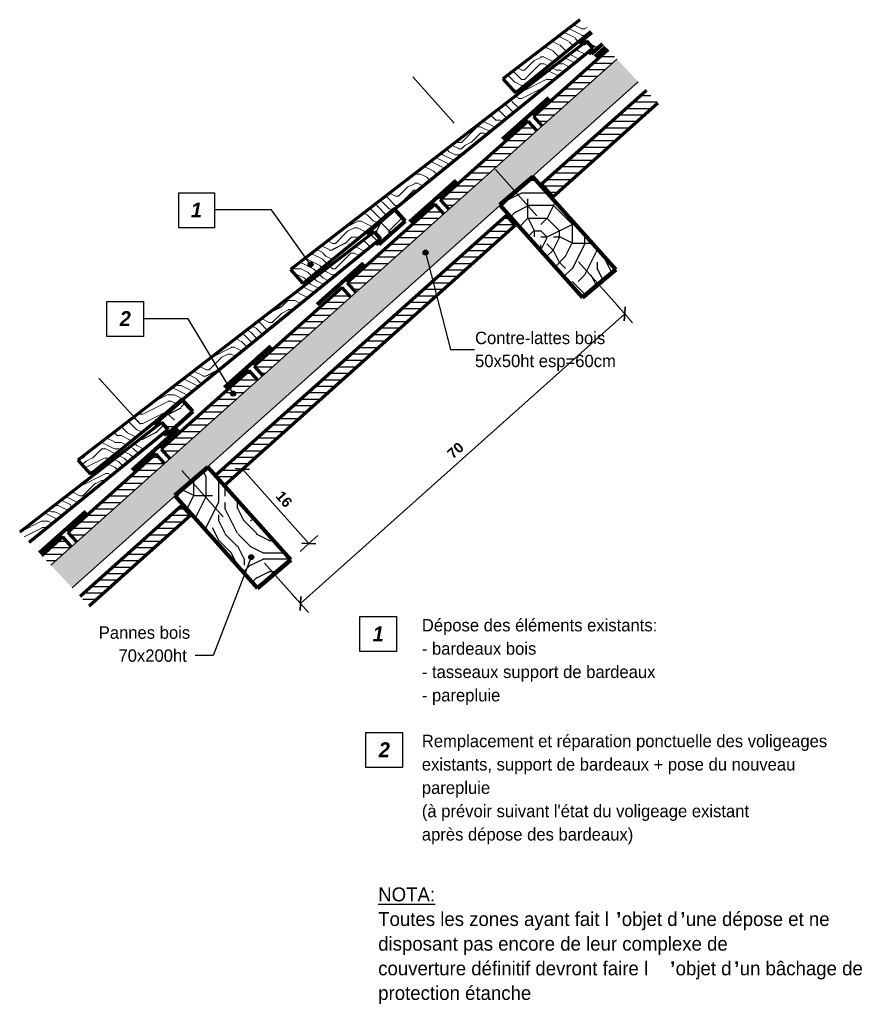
# Model space of a CAD drawing. Header units: metres. Extents: x -10.71 to -7.46, y 4.98 to 6.59.
# Tile 1 of 2: x -10.71 to -9.34, y 4.98 to 6.56. Entities that reach past the tile are written whole.
import ezdxf

# ---------------------------------------------------------------- set-up
doc = ezdxf.new("R2010")
doc.units = ezdxf.units.M
doc.linetypes.add('Caché', pattern=[0.007144, 0.004763, -0.002381])
doc.linetypes.add('Centre', pattern=[0.03175, 0.00635, -0.004763, 0.015875, -0.004763])
for name, color, linetype, lineweight in [('A-ANNO-DIMS', 211, 'Continuous', 9), ('A-ANNO-DIMS-8', 211, 'Continuous', 9), ('A-DETL', 90, 'Continuous', 18), ('A-DETL-CNTR', 5, 'Centre', 18), ('A-DETL-GENF', 92, 'Continuous', 18), ('A-DETL-MEDM', 33, 'Continuous', 70), ('A-DETL-WIDE', 214, 'Continuous', 100), ('G-ANNO-TEXT', 231, 'Continuous', 9)]:
    doc.layers.add(name, color=color, linetype=linetype, lineweight=lineweight)
doc.styles.add('Arial_B', font='arialbd.ttf', dxfattribs={"height": 0.016508})
doc.styles.add('Bodoni MT', font='BOD_R.TTF', dxfattribs={"height": 0.02})
doc.styles.add('Bodoni MT_B', font='BOD_B.TTF', dxfattribs={"height": 0.0224})
doc.styles.add('Bodoni MT_B_I', font='BOD_BI.TTF', dxfattribs={"height": 0.024})
doc.styles.add('Bodoni MT_B_I_1', font='BOD_BI.TTF', dxfattribs={"height": 0.02})
doc.dimstyles.new('Cotation_cm', dxfattribs={"dimscale": 0.3048, "dimtxt": 0.016324, "dimasz": 0.052493, "dimexe": 0.062992, "dimexo": 0.0625, "dimgap": 0.015748, "dimtad": 1, "dimdec": 0, "dimlfac": 100, "dimzin": 0, "dimdsep": 46, "dimtxsty": 'Arial_B', "dimblk1": 'OBLIQUE', "dimblk2": 'OBLIQUE', "dimsah": 1, "dimcen": 0.09, "dimazin": 0, "dimtfac": 1, "dimtdec": 4, "dimtix": 1, "dimtmove": 0, "dimatfit": 3, "dimfxl": 0.062992, "dimfxlon": 1, "dimtvp": 1, "dimtfill": 1, "dimtolj": 1, "dimtzin": 0, "dimarcsym": 2})
doc.dimstyles.new('Cotation_cm___mm', dxfattribs={"dimscale": 0.3048, "dimtxt": 0.016324, "dimasz": 0.052493, "dimexe": 0.062992, "dimexo": 0.0625, "dimgap": 0.015748, "dimtad": 1, "dimlfac": 100, "dimrnd": 0.01, "dimdsep": 46, "dimtxsty": 'Arial_B', "dimblk1": 'OBLIQUE', "dimblk2": 'OBLIQUE', "dimsah": 1, "dimcen": 0.09, "dimazin": 0, "dimtfac": 1, "dimtdec": 4, "dimtix": 1, "dimtmove": 0, "dimatfit": 3, "dimfxl": 0.062992, "dimfxlon": 1, "dimtvp": 1, "dimtfill": 1, "dimtolj": 1, "dimtzin": 0, "dimarcsym": 2})
pattern_1 = [(0, (-11.198, 4.475), (0, 0.0104), [])]
pattern_2 = [(0, (-11.127, 4.475), (0.2032, 0.2032), [0.06096, -0.14224]), (0, (-11.127, 4.485), (0.2032, 0.2032), [0.06096, -0.14224]), (0, (-11.117, 4.505), (0.2032, 0.2032), [0.04064, -0.16256]), (0, (-11.107, 4.526), (0.2032, 0.2032), [0.03048, -0.17272]), (0, (-11.107, 4.546), (0.2032, 0.2032), [0.02032, -0.18288]), (0, (-11.157, 4.566), (0.2032, 0.2032), [0.01016, -0.0508, 0.01016, -0.13208]), (0, (-11.127, 4.577), (0.2032, 0.2032), [0.01016, -0.08128, 0.03048, -0.08128]), (0, (-11.086, 4.587), (0.2032, 0.2032), [0.01016, -0.01016, 0.01016, -0.17272]), (0, (-11.096, 4.597), (0.2032, 0.2032), [0.01016, -0.19304]), (0, (-11.107, 4.617), (0.2032, 0.2032), [0.03048, -0.17272]), (0, (-11.107, 4.638), (0.2032, 0.2032), [0.04064, -0.16256]), (0, (-11.117, 4.658), (0.2032, 0.2032), [0.0508, -0.06096, 0.01016, -0.08128]), (90, (-11.198, 4.536), (-0.2032, 0.2032), [0.01016, -0.02032, 0.0508, -0.12192]), (90, (-11.188, 4.556), (-0.2032, 0.2032), [0.01016, -0.01016, 0.03048, -0.1524]), (90, (-11.178, 4.638), (-0.2032, 0.2032), [0.02032, -0.18288]), (90, (-11.168, 4.556), (-0.2032, 0.2032), [0.04064, -0.06096, 0.01016, -0.09144]), (90, (-11.157, 4.668), (-0.2032, 0.2032), [0.01016, -0.19304]), (90, (-11.147, 4.566), (-0.2032, 0.2032), [0.03048, -0.17272]), (90, (-11.127, 4.577), (-0.2032, 0.2032), [0.02032, -0.18288]), (90, (-11.107, 4.577), (-0.2032, 0.2032), [0.01016, -0.03048, 0.03048, -0.13208]), (90, (-11.096, 4.587), (-0.2032, 0.2032), [0.01016, -0.19304]), (90, (-11.086, 4.546), (-0.2032, 0.2032), [0.02845, -0.17475]), (90, (-11.076, 4.505), (-0.2032, 0.2032), [0.02032, -0.18288]), (90, (-11.056, 4.587), (-0.2032, 0.2032), [0.01016, -0.19304]), (90, (-11.035, 4.577), (-0.2032, 0.2032), [0.03048, -0.17272]), (90, (-11.015, 4.577), (-0.2032, 0.2032), [0.03048, -0.17272]), (45, (-11.046, 4.495), (0, 0.203194), [0.01437, -0.01437, 0.01437, -0.24426]), (45, (-11.086, 4.546), (0, 0.203194), [0.02874, -0.25863]), (45, (-11.168, 4.648), (0, 0.203194), [0.02874, -0.25863]), (45, (-11.127, 4.597), (0, 0.203194), [0.02874, -0.25863]), (45, (-11.117, 4.556), (0, 0.203194), [0.02874, -0.25863]), (45, (-11.056, 4.516), (0, 0.203194), [0.02874, -0.25863]), (45, (-11.076, 4.526), (0, 0.203194), [0.04311, -0.24426]), (45, (-11.137, 4.617), (0, 0.203194), [0.01437, -0.273]), (45, (-11.147, 4.638), (0, 0.203194), [0.01437, -0.273]), (45, (-11.066, 4.638), (0, 0.203194), [0.01437, -0.273]), (45, (-11.147, 4.536), (0, 0.203194), [0.01437, -0.273]), (45, (-11.035, 4.607), (0, 0.203194), [0.01437, -0.273]), (45, (-11.107, 4.587), (0, 0.203194), [0.01437, -0.273]), (45, (-11.086, 4.607), (0, 0.203194), [0.01437, -0.273]), (135, (-11.096, 4.566), (-0.203194, 3e-17), [0.01437, -0.01437, 0.04311, -0.21553]), (135, (-11.066, 4.566), (-0.203194, 3e-17), [0.01437, -0.273]), (135, (-11.066, 4.495), (-0.203194, 3e-17), [0.01437, -0.273]), (135, (-11.107, 4.546), (-0.203194, 3e-17), [0.01437, -0.273]), (135, (-11.076, 4.587), (-0.203194, 3e-17), [0.01437, -0.273]), (135, (-11.127, 4.536), (-0.203194, 3e-17), [0.01437, -0.273]), (135, (-11.046, 4.536), (-0.203194, 3e-17), [0.01437, -0.273]), (135, (-11.188, 4.475), (-0.203194, 3e-17), [0.01437, -0.273]), (135, (-11.178, 4.485), (-0.203194, 3e-17), [0.02874, -0.25863]), (135, (-11.168, 4.495), (-0.203194, 3e-17), [0.02874, -0.25863]), (135, (-11.147, 4.495), (-0.203194, 3e-17), [0.02874, -0.25863]), (135, (-11.137, 4.516), (-0.203194, 3e-17), [0.02874, -0.25863]), (135, (-11.056, 4.597), (-0.203194, 3e-17), [0.02874, -0.25863]), (135, (-11.015, 4.495), (-0.203194, 3e-17), [0.02874, -0.25863]), (135, (-11.005, 4.658), (-0.203194, 3e-17), [0.02874, -0.25863]), (135, (-11.005, 4.638), (-0.203194, 3e-17), [0.02874, -0.25863]), (135, (-11.025, 4.627), (-0.203194, 3e-17), [0.02874, -0.25863]), (135, (-11.168, 4.627), (-0.203194, 3e-17), [0.04311, -0.24426]), (135, (-11.035, 4.607), (-0.203194, 3e-17), [0.04311, -0.24426]), (26.565, (-11.147, 4.668), (0.2032004, 4.3e-06), [0.02272, -0.43165]), (26.565, (-11.147, 4.566), (0.2032004, 4.3e-06), [0.02272, -0.43165]), (26.565, (-11.127, 4.627), (0.2032004, 4.3e-06), [0.02272, -0.43165]), (26.565, (-11.066, 4.485), (0.2032004, 4.3e-06), [0.02272, -0.43165]), (26.565, (-11.076, 4.505), (0.2032004, 4.3e-06), [0.02272, -0.43165]), (26.565, (-11.137, 4.546), (0.2032004, 4.3e-06), [0.02272, -0.43165]), (26.565, (-11.137, 4.648), (0.2032004, 4.3e-06), [0.02272, -0.43165]), (26.565, (-11.076, 4.587), (0.2032004, 4.3e-06), [0.04544, -0.40893]), (63.435, (-11.076, 4.617), (4.3e-06, 0.2032004), [0.02272, -0.43165]), (63.435, (-11.046, 4.556), (4.3e-06, 0.2032004), [0.02272, -0.43165]), (63.435, (-11.147, 4.597), (4.3e-06, 0.2032004), [0.02272, -0.43165]), (63.435, (-11.188, 4.607), (4.3e-06, 0.2032004), [0.02272, -0.43165]), (63.435, (-11.066, 4.566), (4.3e-06, 0.2032004), [0.02272, -0.43165]), (63.435, (-11.086, 4.566), (4.3e-06, 0.2032004), [0.02272, -0.43165]), (63.435, (-11.168, 4.597), (4.3e-06, 0.2032004), [0.04544, -0.40893]), (63.435, (-11.015, 4.526), (4.3e-06, 0.2032004), [0.04544, -0.40893]), (63.435, (-11.035, 4.536), (4.3e-06, 0.2032004), [0.04544, -0.40893]), (116.565, (-11.198, 4.505), (-4.3e-06, 0.2032004), [0.02272, -0.43165]), (116.565, (-11.198, 4.617), (-4.3e-06, 0.2032004), [0.02272, -0.43165]), (116.565, (-11.157, 4.475), (-4.3e-06, 0.2032004), [0.02272, -0.43165]), (116.565, (-11.178, 4.658), (-4.3e-06, 0.2032004), [0.02272, -0.43165]), (116.565, (-11.157, 4.536), (-4.3e-06, 0.2032004), [0.02272, -0.43165]), (116.565, (-11.117, 4.556), (-4.3e-06, 0.2032004), [0.02272, -0.43165]), (116.565, (-11.096, 4.597), (-4.3e-06, 0.2032004), [0.02272, -0.43165]), (116.565, (-11.188, 4.516), (-4.3e-06, 0.2032004), [0.02272, -0.43165]), (116.565, (-11.137, 4.546), (-4.3e-06, 0.2032004), [0.02272, -0.43165]), (116.565, (-11.076, 4.526), (-4.3e-06, 0.2032004), [0.02272, -0.43165]), (116.565, (-11.056, 4.546), (-4.3e-06, 0.2032004), [0.02272, -0.43165]), (116.565, (-11.015, 4.607), (-4.3e-06, 0.2032004), [0.02272, -0.43165]), (116.565, (-11.168, 4.668), (-4.3e-06, 0.2032004), [0.02272, -0.43165]), (116.565, (-11.198, 4.658), (-4.3e-06, 0.2032004), [0.04544, -0.40893]), (116.565, (-11.168, 4.516), (-4.3e-06, 0.2032004), [0.04544, -0.40893]), (153.435, (-11.198, 4.485), (-0.2032004, 4.3e-06), [0.02272, -0.43165]), (153.435, (-11.025, 4.475), (-0.2032004, 4.3e-06), [0.02272, -0.43165]), (153.435, (-11.035, 4.577), (-0.2032004, 4.3e-06), [0.02272, -0.43165]), (153.435, (-11.117, 4.505), (-0.2032004, 4.3e-06), [0.02272, -0.43165]), (153.435, (-11.127, 4.485), (-0.2032004, 4.3e-06), [0.02272, -0.43165]), (153.435, (-11.107, 4.526), (-0.2032004, 4.3e-06), [0.02272, -0.43165]), (153.435, (-11.046, 4.648), (-0.2032004, 4.3e-06), [0.02272, -0.43165]), (153.435, (-11.025, 4.658), (-0.2032004, 4.3e-06), [0.04544, -0.40893])]
pattern_3 = [(0, (-11.117, 4.475), (0.1016, 0.1016), [0.00508, -0.09652]), (0, (-11.188, 4.485), (0.1016, 0.1016), [0.01016, -0.09144]), (0, (-11.122, 4.49), (0.1016, 0.1016), [0.00508, -0.09652]), (0, (-11.183, 4.5), (0.1016, 0.1016), [0.00508, -0.09652]), (0, (-11.122, 4.505), (0.1016, 0.1016), [0.00508, -0.09652]), (0, (-11.178, 4.511), (0.1016, 0.1016), [0.00508, -0.09652]), (0, (-11.122, 4.516), (0.1016, 0.1016), [0.00508, -0.09652]), (0, (-11.178, 4.526), (0.1016, 0.1016), [0.00508, -0.05588, 0.00508, -0.03556]), (0, (-11.178, 4.536), (0.1016, 0.1016), [0.01016, -0.0508, 0.00508, -0.03556]), (0, (-11.183, 4.551), (0.1016, 0.1016), [0.00508, -0.01524, 0.00508, -0.04064, -0.03556]), (0, (-11.183, 4.551), (0.1016, 0.1016), [-0.06604, 0.00508, -0.03048]), (0, (-11.188, 4.561), (0.1016, 0.1016), [0.00508, -0.02032, 0.01016, -0.06604]), (0, (-11.122, 4.566), (0.1016, 0.1016), [0.00508, -0.09652]), (0, (-11.188, 4.572), (0.1016, 0.1016), [0.00508, -0.0254, 0.00508, -0.06604]), (45, (-11.198, 4.475), (0, 0.101597), [0.01437, -0.12932]), (45, (-11.112, 4.475), (0, 0.101597), [0.02874, -0.11495]), (45, (-11.112, 4.526), (0, 0.101597), [0.00718, -0.1365]), (45, (-11.198, 4.536), (0, 0.101597), [0.02155, -0.12213]), (45, (-11.112, 4.536), (0, 0.101597), [0.03592, -0.10776]), (45, (-11.112, 4.551), (0, 0.101597), [0.02155, -0.12213]), (315, (-11.132, 4.561), (0.101597, 0), [0.00718, -0.1365]), (315, (-11.168, 4.48), (0.101597, 0), [0.01437, -0.12932]), (315, (-11.162, 4.521), (0.101597, 0), [0.01437, -0.12932]), (315, (-11.132, 4.5), (0.101597, 0), [0.01437, -0.12932]), (315, (-11.137, 4.541), (0.101597, 0), [0.01437, -0.12932]), (315, (-11.132, 4.551), (0.101597, 0), [0.02155, -0.12213]), (315, (-11.157, 4.49), (0.101597, 0), [0.02155, -0.12213]), (315, (-11.142, 4.495), (0.101597, 0), [0.02155, -0.12213]), (315, (-11.157, 4.531), (0.101597, 0), [0.02155, -0.12213]), (315, (-11.147, 4.536), (0.101597, 0), [0.02155, -0.12213]), (26.565, (-11.193, 4.495), (0.101598, -4.6e-06), [0.01136, -0.21583]), (26.565, (-11.117, 4.49), (0.101598, -4.6e-06), [0.04544, -0.18175]), (26.565, (-11.117, 4.505), (0.101598, -4.6e-06), [0.04544, -0.18175]), (26.565, (-11.117, 4.516), (0.101598, -4.6e-06), [0.04544, -0.06807, 0.02272, -0.09096]), (26.565, (-11.107, 4.531), (0.101598, -4.6e-06), [0.01136, -0.21583]), (26.565, (-11.198, 4.566), (0.101598, -4.6e-06), [0.01136, -0.21583]), (26.565, (-11.117, 4.566), (0.101598, -4.6e-06), [0.02272, -0.20447]), (333.435, (-11.142, 4.475), (0.101598, 4.6e-06), [0.02272, -0.20447]), (333.435, (-11.178, 4.5), (0.101598, 4.6e-06), [0.02272, -0.20447]), (333.435, (-11.178, 4.485), (0.101598, 4.6e-06), [0.01136, -0.21582]), (333.435, (-11.173, 4.511), (0.101598, 4.6e-06), [0.03408, -0.19311]), (333.435, (-11.152, 4.511), (0.101598, 4.6e-06), [0.02272, -0.20447]), (333.435, (-11.142, 4.516), (0.101598, 4.6e-06), [0.02272, -0.20447]), (333.435, (-11.173, 4.526), (0.101598, 4.6e-06), [0.01136, -0.21582]), (333.435, (-11.168, 4.536), (0.101598, 4.6e-06), [0.01136, -0.21582]), (333.435, (-11.127, 4.556), (0.101598, 4.6e-06), [0.01136, -0.21582]), (333.435, (-11.132, 4.521), (0.101598, 4.6e-06), [0.01136, -0.21582]), (333.435, (-11.178, 4.551), (0.101598, 4.6e-06), [0.03408, -0.19311]), (333.435, (-11.183, 4.561), (0.101598, 4.6e-06), [0.02272, -0.20447]), (333.435, (-11.127, 4.531), (0.101598, 4.6e-06), [0.01136, -0.10223, 0.01136, -0.10224]), (333.435, (-11.157, 4.551), (0.101598, 4.6e-06), [0.02272, -0.20447]), (333.435, (-11.152, 4.561), (0.101598, 4.6e-06), [0.02272, -0.20447]), (333.435, (-11.183, 4.572), (0.101598, 4.6e-06), [0.02272, -0.20447]), (333.435, (-11.152, 4.572), (0.101598, 4.6e-06), [0.02272, -0.20447])]

# ---------------------------------------------------------------- blocks, each defined once
blk = doc.blocks.new('DIMBLOCK1-COUPE PRINCIPE PROJET phasage existant Copie 1')
at = {"layer": 'A-ANNO-DIMS-8'}
for p, q in [((-10.3472, 5.8391), (-10.3329, 5.8519)), ((-10.3472, 5.8391), (-10.3615, 5.8263)), ((-10.24, 5.7191), (-10.3472, 5.8391)), ((-10.24, 5.7191), (-10.2257, 5.7319)), ((-10.24, 5.7191), (-10.2543, 5.7063))]:
    blk.add_line(p, q, dxfattribs=at)
at = {"layer": 'A-ANNO-DIMS-8', "lineweight": 35}
for p, q in [((-10.3472, 5.8391), (-10.3585, 5.8398)), ((-10.3472, 5.8391), (-10.3359, 5.8385)), ((-10.24, 5.7191), (-10.2513, 5.7197)), ((-10.24, 5.7191), (-10.2287, 5.7185))]:
    blk.add_line(p, q, dxfattribs=at)
at = {"layer": 'A-ANNO-DIMS-8', "color": 0, "insert": (-10.2825, 5.8057), "char_height": 0.01651, "width": 0.02985, "attachment_point": 1, "rotation": 311.7814, "line_spacing_factor": 0.941778, "style": 'Arial_B', "bg_fill": 3, "box_fill_scale": 1.25, "bg_fill_color": 256, "bg_fill_true_color": 13158600, "bg_fill_transparency": 0}
blk.add_mtext('16', dxfattribs=at)
blk = doc.blocks.new('_Oblique')
at = {"color": 0, "linetype": 'ByBlock', "lineweight": -2}
blk.add_line((-0.5, -0.5), (0.5, 0.5), dxfattribs=at)
blk = doc.blocks.new('DIMBLOCK2-COUPE PRINCIPE PROJET phasage existant Copie 1')
at = {"layer": 'A-ANNO-DIMS-8'}
for p, q in [((-9.7316, 6.0889), (-9.7444, 6.1032)), ((-10.2536, 5.6225), (-9.7316, 6.0889)), ((-9.7316, 6.0889), (-9.7188, 6.0746)), ((-10.2536, 5.6225), (-10.2664, 5.6368)), ((-10.2536, 5.6225), (-10.2408, 5.6082))]:
    blk.add_line(p, q, dxfattribs=at)
at = {"layer": 'A-ANNO-DIMS-8', "lineweight": 35}
for p, q in [((-9.7316, 6.0889), (-9.7322, 6.0776)), ((-9.7316, 6.0889), (-9.731, 6.1002)), ((-10.2536, 5.6225), (-10.2529, 5.6338)), ((-10.2536, 5.6225), (-10.2542, 5.6112))]:
    blk.add_line(p, q, dxfattribs=at)
at = {"layer": 'A-ANNO-DIMS-8', "color": 0, "insert": (-10.0192, 5.8668), "char_height": 0.01651, "width": 0.02985, "attachment_point": 1, "rotation": 41.7814, "line_spacing_factor": 0.941778, "style": 'Arial_B', "bg_fill": 3, "box_fill_scale": 1.25, "bg_fill_color": 256, "bg_fill_true_color": 13158600, "bg_fill_transparency": 0}
blk.add_mtext('70', dxfattribs=at)

msp = doc.modelspace()

# ---------------------------------------------------------------- hatches: boundary and pattern name
at = {"layer": 'A-DETL-GENF'}
h = msp.add_hatch(dxfattribs=at)
h.set_pattern_fill('FP_4', color=250, style=0, pattern_type=2)
h.set_pattern_definition(pattern_3)
h.paths.add_polyline_path([(-9.80396, 6.56253), (-9.92774, 6.46709), (-9.90752, 6.44486), (-9.78603, 6.54346)])
at = {"layer": 'A-DETL-GENF', "lineweight": 25}
h = msp.add_hatch(dxfattribs=at)
h.set_pattern_fill('FP_3', style=0, pattern_type=2)
h.set_pattern_definition(pattern_2)
h.paths.add_polyline_path([(-9.78515, 6.5074), (-9.76727, 6.5235), (-9.78521, 6.54258), (-9.80307, 6.52731), (-9.79947, 6.52331), (-9.79299, 6.5284), (-9.78226, 6.51684), (-9.78878, 6.51144)])
at = {"layer": 'A-DETL-GENF'}
h = msp.add_hatch(dxfattribs=at)
h.set_pattern_fill('FP_4', color=250, style=0, pattern_type=2)
h.set_pattern_definition(pattern_3)
h.paths.add_polyline_path([(-10.24962, 6.13794), (-9.783, 6.51664), (-9.79311, 6.52775), (-10.26984, 6.16017)])
at = {"layer": 'A-DETL-GENF', "lineweight": 25}
h = msp.add_hatch(dxfattribs=at)
h.set_pattern_fill('FP_1', style=0, pattern_type=2)
h.set_pattern_definition(pattern_1)
h.paths.add_polyline_path([(-9.75841, 6.51409), (-9.8786, 6.4067), (-9.8646, 6.39104), (-9.74402, 6.49878)])
h = msp.add_hatch(dxfattribs=at)
h.set_pattern_fill('FP_2', style=0, pattern_type=2)
h.set_pattern_definition([(0, (-11.198, 4.475), (0.03251, 0.00813), [0.00268, -0.0217, 0.00268, -0.0217, -0.13005]), (0, (-11.198, 4.475), (0.03251, 0.00813), [-0.04877, 0.00268, -0.04609, 0.00268, -0.0217, -0.0569]), (0, (-11.198, 4.475), (0.03251, 0.00813), [-0.12192, 0.00268, -0.01357, 0.00268, -0.03796]), (120, (-11.186, 4.479), (-0.023295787, 0.024089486), [0.00268, -0.0217, 0.00268, -0.0217, -0.13005]), (120, (-11.186, 4.479), (-0.023295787, 0.024089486), [-0.04877, 0.00268, -0.04609, 0.00268, -0.0217, -0.0569]), (120, (-11.186, 4.479), (-0.023295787, 0.024089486), [-0.12192, 0.00268, -0.01357, 0.00268, -0.03796]), (240, (-11.182, 4.495), (-0.009214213, -0.032219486), [0.00268, -0.0217, 0.00268, -0.0217, -0.13005]), (240, (-11.182, 4.495), (-0.009214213, -0.032219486), [-0.04877, 0.00268, -0.04609, 0.00268, -0.0217, -0.0569]), (240, (-11.182, 4.495), (-0.009214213, -0.032219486), [-0.12192, 0.00268, -0.01357, 0.00268, -0.03796])])
h.paths.add_polyline_path([(-10.62129, 5.64787), (-9.70976, 6.46234), (-9.74402, 6.49878), (-10.65555, 5.68431)])
h = msp.add_hatch(dxfattribs=at)
h.set_pattern_fill('FP_1', style=0, pattern_type=2)
h.set_pattern_definition(pattern_1)
h.paths.add_polyline_path([(-9.69674, 6.4485), (-9.86556, 6.29766), (-9.84742, 6.27736), (-9.67809, 6.42867)])
h = msp.add_hatch(dxfattribs=at)
h.set_pattern_fill('FP_1', style=0, pattern_type=2)
h.set_pattern_definition(pattern_1)
h.paths.add_polyline_path([(-9.87281, 6.38371), (-9.8868, 6.39937), (-10.02848, 6.27277), (-10.01449, 6.25711)])
h = msp.add_hatch(dxfattribs=at)
h.set_pattern_fill('FP_3', style=0, pattern_type=2)
h.set_pattern_definition(pattern_2)
h.paths.add_polyline_path([(-9.79935, 6.11519), (-9.74597, 6.1605), (-9.87927, 6.30969), (-9.93266, 6.26437), (-9.89947, 6.22723)])
h = msp.add_hatch(dxfattribs=at)
h.set_pattern_fill('FP_1', style=0, pattern_type=2)
h.set_pattern_definition(pattern_1)
h.paths.add_polyline_path([(-10.16437, 6.12319), (-10.02269, 6.24978), (-10.03668, 6.26544), (-10.17837, 6.13885)])
h = msp.add_hatch(dxfattribs=at)
h.set_pattern_fill('FP_1', style=0, pattern_type=2)
h.set_pattern_definition(pattern_1)
h.paths.add_polyline_path([(-10.37667, 5.8128), (-9.90788, 6.23167), (-9.92188, 6.24733), (-10.39066, 5.82846)])
h = msp.add_hatch(dxfattribs=at)
h.set_pattern_fill('FP_3', style=0, pattern_type=2)
h.set_pattern_definition(pattern_2)
h.paths.add_polyline_path([(-10.12724, 6.20048), (-10.08511, 6.23842), (-10.10212, 6.2572), (-10.14516, 6.22038), (-10.14156, 6.21638), (-10.13509, 6.22148), (-10.12436, 6.20992), (-10.13088, 6.20452)])
at = {"layer": 'A-DETL-GENF'}
h = msp.add_hatch(dxfattribs=at)
h.set_pattern_fill('FP_4', color=250, style=0, pattern_type=2)
h.set_pattern_definition(pattern_3)
h.paths.add_polyline_path([(-10.59172, 5.83101), (-10.1251, 6.20971), (-10.13521, 6.22083), (-10.61194, 5.85325)])
at = {"layer": 'A-DETL-GENF', "lineweight": 25}
h = msp.add_hatch(dxfattribs=at)
h.set_pattern_fill('FP_1', style=0, pattern_type=2)
h.set_pattern_definition(pattern_1)
h.paths.add_polyline_path([(-10.17258, 6.11586), (-10.18657, 6.13152), (-10.32825, 6.00492), (-10.31426, 5.98926)])
h = msp.add_hatch(dxfattribs=at)
h.set_pattern_fill('FP_1', style=0, pattern_type=2)
h.set_pattern_definition(pattern_1)
h.paths.add_polyline_path([(-10.46414, 5.85534), (-10.32246, 5.98194), (-10.33645, 5.99759), (-10.47813, 5.871)])
h = msp.add_hatch(dxfattribs=at)
h.set_pattern_fill('FP_3', style=0, pattern_type=2)
h.set_pattern_definition(pattern_2)
h.paths.add_polyline_path([(-10.46934, 5.89356), (-10.42721, 5.9315), (-10.44416, 5.95033), (-10.48726, 5.91346), (-10.48366, 5.90946), (-10.47718, 5.91456), (-10.46646, 5.90299), (-10.47298, 5.8976)])
at = {"layer": 'A-DETL-GENF'}
h = msp.add_hatch(dxfattribs=at)
h.set_pattern_fill('FP_4', color=250, style=0, pattern_type=2)
h.set_pattern_definition(pattern_3)
h.paths.add_polyline_path([(-10.69055, 5.72153), (-10.4672, 5.90279), (-10.47731, 5.91391), (-10.70579, 5.73774)])
at = {"layer": 'A-DETL-GENF', "lineweight": 25}
h = msp.add_hatch(dxfattribs=at)
h.set_pattern_fill('FP_1', style=0, pattern_type=2)
h.set_pattern_definition(pattern_1)
h.paths.add_polyline_path([(-10.61403, 5.72142), (-10.47234, 5.84801), (-10.48634, 5.86367), (-10.62802, 5.73708)])
h = msp.add_hatch(dxfattribs=at)
h.set_pattern_fill('FP_3', style=0, pattern_type=2)
h.set_pattern_definition(pattern_2)
h.paths.add_polyline_path([(-10.32282, 5.64746), (-10.26944, 5.69277), (-10.40274, 5.84196), (-10.45612, 5.79665), (-10.40021, 5.73407)])
h = msp.add_hatch(dxfattribs=at)
h.set_pattern_fill('FP_1', style=0, pattern_type=2)
h.set_pattern_definition(pattern_1)
h.paths.add_polyline_path([(-10.44461, 5.78026), (-10.60827, 5.63403), (-10.59388, 5.61872), (-10.43061, 5.7646)])
h = msp.add_hatch(dxfattribs=at)
h.set_pattern_fill('FP_1', style=0, pattern_type=2)
h.set_pattern_definition(pattern_1)
h.paths.add_polyline_path([(-10.62223, 5.71409), (-10.63622, 5.72975), (-10.66994, 5.69962), (-10.65555, 5.68431)])
at = {"layer": 'G-ANNO-TEXT', "lineweight": 25}
h = msp.add_hatch(color=7, dxfattribs=at)
edge = h.paths.add_edge_path()
edge.add_arc((-10.05224, 6.18756), 0.004, 0, 360)
h = msp.add_hatch(color=1, dxfattribs=at)
edge = h.paths.add_edge_path()
edge.add_arc((-10.23743, 6.16842), 0.004, 0, 360)
h = msp.add_hatch(color=1, dxfattribs=at)
edge = h.paths.add_edge_path()
edge.add_arc((-10.36213, 5.96054), 0.004, 0, 360)
h = msp.add_hatch(color=7, dxfattribs=at)
edge = h.paths.add_edge_path()
edge.add_arc((-10.33299, 5.69724), 0.004, 0, 360)

# ---------------------------------------------------------------- linework, layer by layer
at = {"layer": 'A-DETL', "linetype": 'Caché', "lineweight": 100}
msp.add_line((-10.67405, 5.70399), (-9.76252, 6.51846), dxfattribs=at)
at = {"layer": 'A-DETL'}
for p, q in [((-9.74402, 6.49878), (-10.65555, 5.68431)), ((-10.62129, 5.64787), (-9.70976, 6.46234))]:
    msp.add_line(p, q, dxfattribs=at)
at = {"layer": 'A-DETL-CNTR'}
for p, q in [((-10.07277, 6.47073), (-9.69249, 6.04513)), ((-10.07277, 6.47073), (-9.69249, 6.04513)), ((-10.5781, 5.98569), (-10.21447, 5.57873))]:
    msp.add_line(p, q, dxfattribs=at)
at = {"layer": 'A-DETL-MEDM'}
for p, q in [((-9.80396, 6.56253), (-9.92774, 6.46709)), ((-9.90752, 6.44486), (-9.78603, 6.54346)), ((-9.79311, 6.52775), (-10.26984, 6.16017)), ((-10.24962, 6.13794), (-9.783, 6.51664)), ((-9.79947, 6.52331), (-9.79299, 6.5284)), ((-9.783, 6.51664), (-9.79311, 6.52775)), ((-9.79299, 6.5284), (-9.78226, 6.51684)), ((-9.78226, 6.51684), (-9.78878, 6.51144)), ((-9.75841, 6.51409), (-9.8786, 6.4067)), ((-9.92774, 6.46709), (-9.90752, 6.44486)), ((-9.69674, 6.4485), (-9.86556, 6.29766)), ((-9.84742, 6.27736), (-9.67809, 6.42867)), ((-9.8786, 6.4067), (-9.8646, 6.39104)), ((-9.8868, 6.39937), (-10.02848, 6.27277)), ((-9.87281, 6.38371), (-9.8868, 6.39937)), ((-9.86556, 6.29766), (-9.84742, 6.27736)), ((-10.03668, 6.26544), (-10.17837, 6.13885)), ((-10.02269, 6.24978), (-10.03668, 6.26544)), ((-10.02848, 6.27277), (-10.01449, 6.25711)), ((-9.92188, 6.24733), (-10.39066, 5.82846)), ((-9.90788, 6.23167), (-9.92188, 6.24733)), ((-10.37667, 5.8128), (-9.90788, 6.23167)), ((-10.13521, 6.22083), (-10.61194, 5.85325)), ((-10.14156, 6.21638), (-10.13509, 6.22148)), ((-10.1251, 6.20971), (-10.13521, 6.22083)), ((-10.13509, 6.22148), (-10.12436, 6.20992)), ((-10.59172, 5.83101), (-10.1251, 6.20971)), ((-10.12436, 6.20992), (-10.13088, 6.20452)), ((-10.26984, 6.16017), (-10.24962, 6.13794)), ((-10.17837, 6.13885), (-10.16437, 6.12319)), ((-10.18657, 6.13152), (-10.32825, 6.00492)), ((-10.17258, 6.11586), (-10.18657, 6.13152)), ((-10.33645, 5.99759), (-10.47813, 5.871)), ((-10.32246, 5.98194), (-10.33645, 5.99759)), ((-10.32825, 6.00492), (-10.31426, 5.98926)), ((-10.47731, 5.91391), (-10.70579, 5.73774)), ((-10.48366, 5.90946), (-10.47718, 5.91456)), ((-10.4672, 5.90279), (-10.47731, 5.91391)), ((-10.47718, 5.91456), (-10.46646, 5.90299)), ((-10.69055, 5.72153), (-10.4672, 5.90279)), ((-10.46646, 5.90299), (-10.47298, 5.8976)), ((-10.47813, 5.871), (-10.46414, 5.85534)), ((-10.48634, 5.86367), (-10.62802, 5.73708)), ((-10.61194, 5.85325), (-10.59172, 5.83101)), ((-10.47234, 5.84801), (-10.48634, 5.86367)), ((-10.39066, 5.82846), (-10.37667, 5.8128)), ((-10.44461, 5.78026), (-10.60827, 5.63403)), ((-10.43061, 5.7646), (-10.44461, 5.78026)), ((-10.59388, 5.61872), (-10.43061, 5.7646)), ((-10.63622, 5.72975), (-10.66994, 5.69962)), ((-10.62223, 5.71409), (-10.63622, 5.72975)), ((-10.62802, 5.73708), (-10.61403, 5.72142))]:
    msp.add_line(p, q, dxfattribs=at)
at = {"layer": 'A-DETL-WIDE'}
for p, q in [((-9.78521, 6.54258), (-9.80307, 6.52731)), ((-9.80307, 6.52731), (-9.79947, 6.52331)), ((-9.78515, 6.5074), (-9.76727, 6.5235)), ((-9.78878, 6.51144), (-9.78515, 6.5074)), ((-9.87927, 6.30969), (-9.93266, 6.26437)), ((-9.74597, 6.1605), (-9.87927, 6.30969)), ((-9.93266, 6.26437), (-9.79935, 6.11519)), ((-10.10207, 6.25725), (-10.14516, 6.22038)), ((-10.08511, 6.23842), (-10.10207, 6.25725)), ((-10.12724, 6.20048), (-10.08511, 6.23842)), ((-10.14516, 6.22038), (-10.14156, 6.21638)), ((-10.13088, 6.20452), (-10.12724, 6.20048)), ((-9.79935, 6.11519), (-9.74597, 6.1605)), ((-10.44416, 5.95033), (-10.48726, 5.91346)), ((-10.42721, 5.9315), (-10.44416, 5.95033)), ((-10.46934, 5.89356), (-10.42721, 5.9315)), ((-10.48726, 5.91346), (-10.48366, 5.90946)), ((-10.47298, 5.8976), (-10.46934, 5.89356)), ((-10.40274, 5.84196), (-10.45612, 5.79665)), ((-10.26944, 5.69277), (-10.40274, 5.84196)), ((-10.45612, 5.79665), (-10.32282, 5.64746)), ((-10.32282, 5.64746), (-10.26944, 5.69277))]:
    msp.add_line(p, q, dxfattribs=at)
at = {"layer": 'G-ANNO-TEXT', "color": 1, "lineweight": 25}
for p, q in [((-10.30051, 6.25617), (-10.39199, 6.25617)), ((-10.23743, 6.16842), (-10.30051, 6.25617)), ((-10.43463, 6.08117), (-10.50621, 6.08117)), ((-10.36213, 5.96054), (-10.43463, 6.08117))]:
    msp.add_line(p, q, dxfattribs=at)
at = {"layer": 'G-ANNO-TEXT', "color": 7, "lineweight": 25}
for p, q in [((-10.05224, 6.18756), (-10.01198, 6.03177)), ((-10.01198, 6.03177), (-9.97338, 6.03177)), ((-10.33299, 5.69724), (-10.39408, 5.53881)), ((-10.39408, 5.53881), (-10.42313, 5.53881))]:
    msp.add_line(p, q, dxfattribs=at)
at = {"layer": 'G-ANNO-TEXT', "color": 1, "lineweight": 25, "flags": 128}
for points in [[(-10.44979, 6.2839), (-10.39199, 6.2839), (-10.39199, 6.22766), (-10.44979, 6.22766)], [(-10.56533, 6.10891), (-10.50621, 6.10891), (-10.50621, 6.05267), (-10.56533, 6.05267)], [(-10.1483, 5.41488), (-10.08917, 5.41488), (-10.08917, 5.35864), (-10.1483, 5.35864)]]:
    msp.add_lwpolyline(points, close=True, dxfattribs=at)
at = {"layer": 'G-ANNO-TEXT', "color": 7, "lineweight": 25}
for centre in [(-10.05224, 6.18756), (-10.33299, 5.69724)]:
    msp.add_circle(centre, 0.004, dxfattribs=at)
at = {"layer": 'G-ANNO-TEXT', "color": 1, "lineweight": 25}
for centre in [(-10.23743, 6.16842), (-10.36213, 5.96054)]:
    msp.add_circle(centre, 0.004, dxfattribs=at)

# ---------------------------------------------------------------- texts
at = {"layer": 'G-ANNO-TEXT', "color": 7, "lineweight": 25, "char_height": 0.02, "attachment_point": 1, "style": 'Bodoni MT'}
for s, insert, width in [('Contre-lattes bois ', (-9.97258, 6.06023), 0.2866835), ('50x50ht esp=60cm ', (-9.97258, 6.02319), 0.307848), ('Pannes bois', (-10.57849, 5.58585), 0.1872742), (' 70x200ht', (-10.55415, 5.54881), 0.1577721)]:
    msp.add_mtext(s, dxfattribs=dict(at, insert=insert, width=width))
at = {"layer": 'G-ANNO-TEXT', "color": 7, "lineweight": 25, "char_height": 0.02, "attachment_point": 1, "style": 'Bodoni MT_B_I_1', "bg_fill": 3, "box_fill_scale": 1.25, "bg_fill_color": 256, "bg_fill_true_color": 13158600, "bg_fill_transparency": 0}
for s, insert, width in [('- bardeaux bois', (-10.05825, 5.5602), 0.2680843), ('- tasseaux support de bardeaux', (-10.05825, 5.52263), 0.5419407), ('- parepluie ', (-10.05825, 5.48506), 0.2013839), ('Remplacement et réparation ponctuelle des voligeages ', (-10.05825, 5.41129), 0.9549702), ('existants, support de bardeaux + pose du nouveau ', (-10.05825, 5.37372), 0.8728773), ('parepluie', (-10.05825, 5.33615), 0.1673923)]:
    msp.add_mtext(s, dxfattribs=dict(at, insert=insert, width=width))
at = {"layer": 'G-ANNO-TEXT', "color": 1, "lineweight": 25, "char_height": 0.0224, "attachment_point": 1, "style": 'Bodoni MT_B', "bg_fill": 3, "box_fill_scale": 1.25, "bg_fill_color": 256, "bg_fill_true_color": 13158600, "bg_fill_transparency": 0}
for s, insert, width in [('\\LNOTA:', (-10.12849, 5.16555), 0.1167257), ('Toutes les zones ayant fait l', (-10.12849, 5.12586), 0.4643374), ('disposant pas encore de leur complexe de ', (-10.12849, 5.08617), 0.6900926), ('protection étanche', (-10.12849, 5.0068), 0.3104134)]:
    msp.add_mtext(s, dxfattribs=dict(at, insert=insert, width=width))

# ---------------------------------------------------------------- next in the draw order: texts
at = {"layer": 'G-ANNO-TEXT', "color": 1, "lineweight": 25, "attachment_point": 1, "bg_fill": 3, "box_fill_scale": 1.25, "bg_fill_color": 256, "bg_fill_true_color": 13158600, "bg_fill_transparency": 0}
for s, insert, char_height, width, style in [('\\fBodoni MT|b1|i1|c0|p18|;1', (-10.43016, 6.26817), 0.024, 0.0218059, 'Bodoni MT_B_I'), ('\\fBodoni MT|b1|i1|c0|p18|;2', (-10.54465, 6.09317), 0.024, 0.0218059, 'Bodoni MT_B_I'), ('\\fBodoni MT|b1|i1|c0|p18|;2', (-10.12761, 5.39914), 0.024, 0.0218059, 'Bodoni MT_B_I'), ('\\fBodoni MT|b1|i0|c0|p18|;’', (-9.74538, 5.12586), 0.0224, 0.0109029, 'Bodoni MT_B'), ('couverture définitif devront faire l', (-10.12849, 5.04648), 0.0224, 0.5695188, 'Bodoni MT_B')]:
    msp.add_mtext(s, dxfattribs=dict(at, insert=insert, char_height=char_height, width=width, style=style))
at = {"layer": 'G-ANNO-TEXT', "color": 7, "lineweight": 25, "insert": (-10.05825, 5.29858), "char_height": 0.02, "width": 0.7850124, "attachment_point": 1, "style": 'Bodoni MT_B_I_1', "bg_fill": 3, "box_fill_scale": 1.25, "bg_fill_color": 256, "bg_fill_true_color": 13158600, "bg_fill_transparency": 0}
msp.add_mtext("(à prévoir suivant l'état du voligeage existant", dxfattribs=at)

# ---------------------------------------------------------------- next in the draw order: dimensions: what is measured, and where the dimension line sits
at = {"layer": 'A-ANNO-DIMS'}
dim = msp.add_linear_dim(base=(-10.34721, 5.83913), p1=(-10.25429, 5.70631), p2=(-10.36153, 5.82633), angle=311.78139, dimstyle='Cotation_cm', override={"dimpost": '<>', "dimfxl": 0.160954}, dxfattribs=at)
dim.commit()
dim.dimension.update_dxf_attribs({"geometry": 'DIMBLOCK1-COUPE PRINCIPE PROJET phasage existant Copie 1', "text_midpoint": (-10.28373, 5.78793)})

# ---------------------------------------------------------------- next in the draw order: texts
at = {"layer": 'G-ANNO-TEXT', "color": 7, "lineweight": 25, "insert": (-10.05825, 5.26101), "char_height": 0.02, "width": 0.4765231, "attachment_point": 1, "style": 'Bodoni MT_B_I_1', "bg_fill": 3, "box_fill_scale": 1.25, "bg_fill_color": 256, "bg_fill_true_color": 13158600, "bg_fill_transparency": 0}
msp.add_mtext('après dépose des bardeaux)', dxfattribs=at)
at = {"layer": 'G-ANNO-TEXT', "color": 1, "lineweight": 25, "char_height": 0.0224, "attachment_point": 1, "style": 'Bodoni MT_B', "bg_fill": 3, "box_fill_scale": 1.25, "bg_fill_color": 256, "bg_fill_true_color": 13158600, "bg_fill_transparency": 0}
for s, insert, width in [('objet d', (-9.73638, 5.12586), 0.1141603), ('\\fBodoni MT|b1|i0|c0|p18|;’', (-9.65859, 5.04648), 0.0109029)]:
    msp.add_mtext(s, dxfattribs=dict(at, insert=insert, width=width))

# ---------------------------------------------------------------- next in the draw order: dimensions: what is measured, and where the dimension line sits
at = {"layer": 'A-ANNO-DIMS'}
dim = msp.add_linear_dim(base=(-9.7316, 6.0889), p1=(-10.26637, 5.63681), p2=(-9.74439, 6.10322), angle=41.78139, dimstyle='Cotation_cm___mm', override={"dimpost": '<>', "dimfxl": 0.7}, dxfattribs=at)
dim.commit()
dim.dimension.update_dxf_attribs({"geometry": 'DIMBLOCK2-COUPE PRINCIPE PROJET phasage existant Copie 1', "text_midpoint": (-10.0014, 5.86556)})

# ---------------------------------------------------------------- next in the draw order: linework, layer by layer
at = {"layer": 'G-ANNO-TEXT', "color": 1, "lineweight": 25, "flags": 128}
msp.add_lwpolyline([(-10.15806, 5.60158), (-10.09893, 5.60158), (-10.09893, 5.54534), (-10.15806, 5.54534)], close=True, dxfattribs=at)

# ---------------------------------------------------------------- next in the draw order: texts
at = {"layer": 'G-ANNO-TEXT', "color": 7, "lineweight": 25, "insert": (-10.05825, 5.59777), "char_height": 0.02, "width": 0.5297551, "attachment_point": 1, "style": 'Bodoni MT_B_I_1', "bg_fill": 3, "box_fill_scale": 1.25, "bg_fill_color": 256, "bg_fill_true_color": 13158600, "bg_fill_transparency": 0}
msp.add_mtext('Dépose des éléments existants:', dxfattribs=at)
at = {"layer": 'G-ANNO-TEXT', "color": 1, "lineweight": 25, "char_height": 0.0224, "attachment_point": 1, "style": 'Bodoni MT_B', "bg_fill": 3, "box_fill_scale": 1.25, "bg_fill_color": 256, "bg_fill_true_color": 13158600, "bg_fill_transparency": 0}
for s, insert, width in [('\\fBodoni MT|b1|i0|c0|p18|;’', (-9.64219, 5.12586), 0.0109029), ('objet d', (-9.6496, 5.04648), 0.1141603)]:
    msp.add_mtext(s, dxfattribs=dict(at, insert=insert, width=width))

# ---------------------------------------------------------------- next in the draw order: texts
at = {"layer": 'G-ANNO-TEXT', "color": 1, "lineweight": 25, "attachment_point": 1, "bg_fill": 3, "box_fill_scale": 1.25, "bg_fill_color": 256, "bg_fill_true_color": 13158600, "bg_fill_transparency": 0}
for s, insert, char_height, width, style in [('\\fBodoni MT|b1|i1|c0|p18|;1', (-10.13737, 5.58584), 0.024, 0.0218059, 'Bodoni MT_B_I'), ('une dépose et ne ', (-9.63319, 5.12586), 0.0224, 0.2834767, 'Bodoni MT_B'), ('\\fBodoni MT|b1|i0|c0|p18|;’', (-9.55541, 5.04648), 0.0224, 0.010903, 'Bodoni MT_B')]:
    msp.add_mtext(s, dxfattribs=dict(at, insert=insert, char_height=char_height, width=width, style=style))

# ---------------------------------------------------------------- next in the draw order: texts
at = {"layer": 'G-ANNO-TEXT', "color": 1, "lineweight": 25, "insert": (-9.54641, 5.04648), "char_height": 0.0224, "width": 0.2494851, "attachment_point": 1, "style": 'Bodoni MT_B', "bg_fill": 3, "box_fill_scale": 1.25, "bg_fill_color": 256, "bg_fill_true_color": 13158600, "bg_fill_transparency": 0}
msp.add_mtext('un bâchage de ', dxfattribs=at)

doc.saveas('drawing.dxf')
